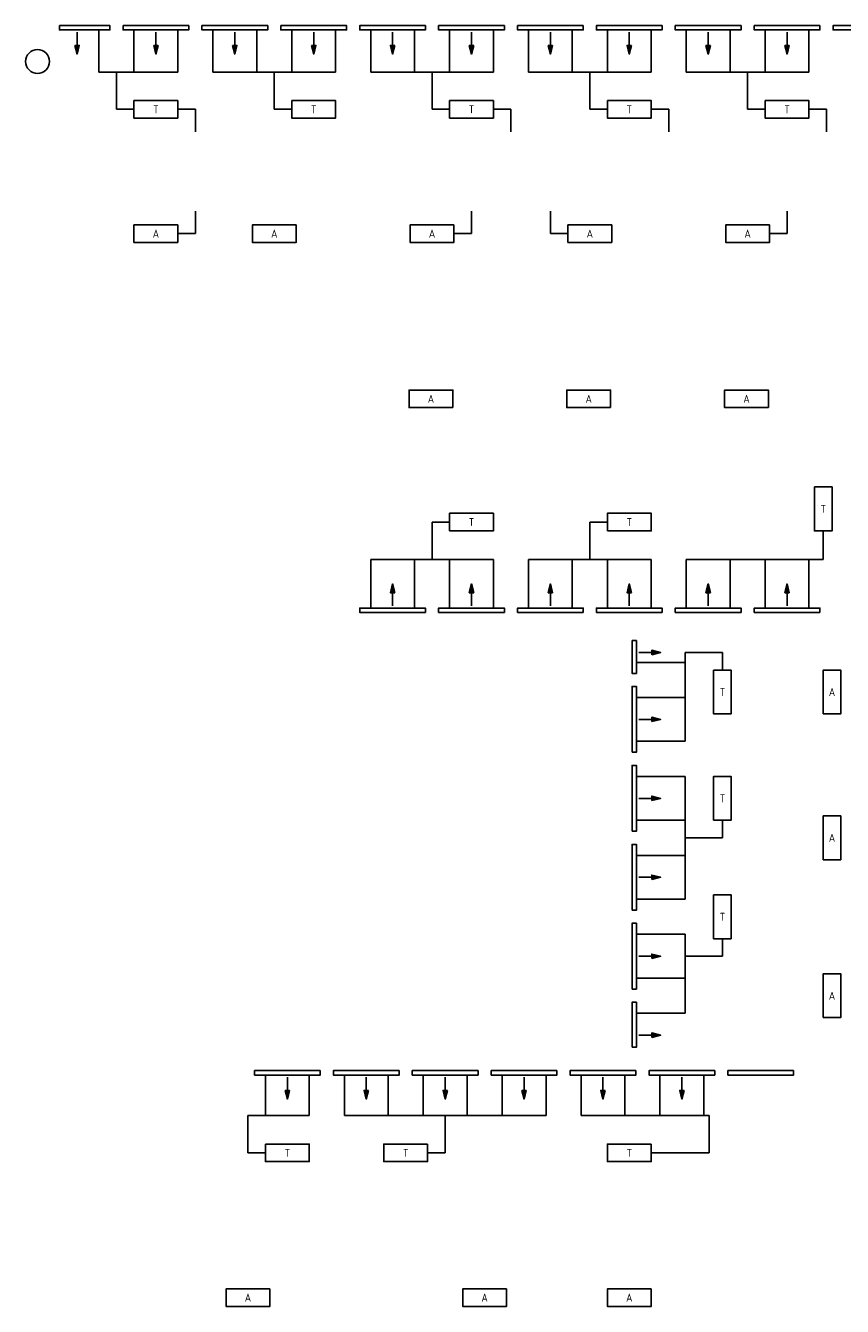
# Model space of a CAD drawing. Extents: x -273 to 65129, y -28384 to 819.
# Tile 1 of 3: x -273 to 18362, y -28384 to 819. Entities that reach past the tile are written whole.
import ezdxf
from ezdxf.enums import TextEntityAlignment as Align

# ---------------------------------------------------------------- set-up
doc = ezdxf.new("R2010")
doc.units = 0
doc.header["$LTSCALE"] = 200
doc.header["$MEASUREMENT"] = 0
doc.layers.get('0').update_dxf_attribs({"linetype": 'CONTINUOUS'})
for name, color, linetype in [('DEMONTEREN', 5, 'CONTINUOUS'), ('NIEUW', 5, 'CONTINUOUS'), ('WL570---_LUCHT-A-BESTAAND', 2, 'CONTINUOUS'), ('WL570---_SYMBOOL-BESTAAND', 1, 'CONTINUOUS')]:
    doc.layers.add(name, color=color, linetype=linetype)
doc.styles.add('B-01', font='isocp.shx')

msp = doc.modelspace()

# ---------------------------------------------------------------- linework, layer by layer
msp.add_circle((0, 0), 273)
at = {"layer": 'DEMONTEREN'}
for p, q in [((2200, -240), (1400, -240)), ((1800, -240), (1800, -1090)), ((3200, -240), (2200, -240)), ((5000, -240), (4000, -240)), ((5800, -240), (5000, -240)), ((5400, -240), (5400, -1090)), ((6800, -240), (5800, -240)), ((7600, -240), (8600, -240)), ((8600, -240), (9400, -240)), ((9000, -240), (9000, -1090)), ((9400, -240), (10400, -240)), ((11200, -240), (12200, -240)), ((12200, -240), (13000, -240)), ((12600, -240), (12600, -1090)), ((13000, -240), (14000, -240)), ((14800, -240), (15800, -240)), ((15800, -240), (16600, -240)), ((16200, -240), (16200, -1090)), ((16600, -240), (17600, -240)), ((1800, -1090), (2200, -1090)), ((5400, -1090), (5800, -1090)), ((9000, -1090), (9400, -1090)), ((12600, -1090), (13000, -1090)), ((16200, -1090), (16600, -1090))]:
    msp.add_line(p, q, dxfattribs=at)
at = {"layer": 'DEMONTEREN', "color": 1, "linetype": 'ByBlock'}
for points in [[(13550, -12111), (13450, -12111), (13500, -11911)], [(15350, -12111), (15250, -12111), (15300, -11911)], [(17150, -12111), (17050, -12111), (17100, -11911)], [(14750, -23459), (14650, -23459), (14700, -23659)]]:
    msp.add_lwpolyline(points, close=True, dxfattribs=at)
for points in [[(13500, -12411), (13500, -12111)], [(15300, -12411), (15300, -12111)], [(17100, -12411), (17100, -12111)], [(14700, -23159), (14700, -23459)]]:
    msp.add_lwpolyline(points, dxfattribs=at)
for points in [[(13550, -12111), (13450, -12111), (13500, -11911)], [(15350, -12111), (15250, -12111), (15300, -11911)], [(17150, -12111), (17050, -12111), (17100, -11911)], [(14750, -23459), (14650, -23459), (14700, -23659)]]:
    msp.add_solid(points, dxfattribs=at)
at = {"layer": 'NIEUW'}
for p, q in [((3200, -1090), (3600, -1090)), ((3600, -1090), (3600, -1604)), ((10400, -1090), (10800, -1090)), ((10800, -1090), (10800, -1604)), ((14000, -1090), (14400, -1090)), ((14400, -1090), (14400, -1604)), ((17600, -1090), (18000, -1090)), ((18000, -1090), (18000, -1604)), ((3600, -3925), (3600, -3411)), ((9900, -3925), (9900, -3411)), ((11700, -3925), (11700, -3411)), ((17100, -3925), (17100, -3411)), ((3200, -3925), (3600, -3925)), ((9500, -3925), (9900, -3925)), ((12100, -3925), (11700, -3925)), ((16700, -3925), (17100, -3925))]:
    msp.add_line(p, q, dxfattribs=at)
at = {"layer": 'WL570---_LUCHT-A-BESTAAND'}
for p, q in [((1400, 719), (1400, -240)), ((2200, -240), (2200, 719)), ((3200, 719), (3200, -240)), ((4000, -240), (4000, 719)), ((5000, 719), (5000, -240)), ((5800, -240), (5800, 719)), ((6800, 719), (6800, -240)), ((7600, 719), (7600, -240)), ((8600, -240), (8600, 719)), ((9400, 719), (9400, -240)), ((10400, -240), (10400, 719)), ((11200, 719), (11200, -240)), ((12200, -240), (12200, 719)), ((13000, 719), (13000, -240)), ((14000, -240), (14000, 719)), ((14800, 719), (14800, -240)), ((15800, -240), (15800, 719)), ((16600, 719), (16600, -240)), ((17600, -240), (17600, 719)), ((9000, -11351), (9000, -10501)), ((9000, -10501), (9400, -10501)), ((12600, -11351), (12600, -10501)), ((12600, -10501), (13000, -10501)), ((17925, -11351), (17925, -10701)), ((7600, -11351), (8600, -11351)), ((7600, -12461), (7600, -11351)), ((8600, -11351), (8600, -12461)), ((8600, -11351), (9400, -11351)), ((9400, -11351), (10400, -11351)), ((9400, -12461), (9400, -11351)), ((10400, -11351), (10400, -12461)), ((11200, -11351), (12200, -11351)), ((11200, -12461), (11200, -11351)), ((12200, -11351), (12200, -12461)), ((12200, -11351), (13000, -11351)), ((13000, -12461), (13000, -11351)), ((13000, -11351), (14000, -11351)), ((14000, -11351), (14000, -12461)), ((14800, -12461), (14800, -11351)), ((14800, -11351), (15800, -11351)), ((15800, -11351), (16600, -11351)), ((15800, -11351), (15800, -12461)), ((16600, -11351), (17925, -11351)), ((16600, -12461), (16600, -11351)), ((17600, -11351), (17600, -12461)), ((14774, -13700), (13664, -13700)), ((14774, -13475), (15624, -13475)), ((14774, -13475), (14774, -13700)), ((14774, -13700), (14774, -14500)), ((15624, -13475), (15624, -13875)), ((13664, -14500), (14774, -14500)), ((14774, -14500), (14774, -15500)), ((14774, -15500), (13664, -15500)), ((13664, -16300), (14774, -16300)), ((14774, -16300), (14774, -17300)), ((14774, -17300), (13664, -17300)), ((14774, -17300), (14774, -18100)), ((15624, -17700), (15624, -17300)), ((14774, -17700), (15624, -17700)), ((13664, -18100), (14774, -18100)), ((14774, -18100), (14774, -19100)), ((14774, -19100), (13664, -19100)), ((13664, -19900), (14774, -19900)), ((14774, -19900), (14774, -20900)), ((15624, -20400), (15624, -20000)), ((14774, -20400), (15624, -20400)), ((14774, -20900), (13664, -20900)), ((14774, -20900), (14774, -21700)), ((13664, -21700), (14774, -21700)), ((5200, -23109), (5200, -24034)), ((6200, -24034), (6200, -23109)), ((7000, -23109), (7000, -24034)), ((8000, -24034), (8000, -23109)), ((8800, -23109), (8800, -24034)), ((9800, -24034), (9800, -23109)), ((10600, -23109), (10600, -24034)), ((11600, -24034), (11600, -23109)), ((12400, -23109), (12400, -24034)), ((13400, -24034), (13400, -23109)), ((14200, -23109), (14200, -24034)), ((15200, -24034), (15200, -23109)), ((4800, -24034), (4800, -24884)), ((4800, -24034), (5200, -24034)), ((5200, -24034), (6200, -24034)), ((7000, -24034), (8000, -24034)), ((8000, -24034), (8800, -24034)), ((8800, -24034), (10600, -24034)), ((9300, -24034), (9300, -24884)), ((10600, -24034), (11600, -24034)), ((12400, -24034), (13400, -24034)), ((13400, -24034), (15325, -24034)), ((15325, -24034), (15325, -24884)), ((4800, -24884), (5200, -24884)), ((9300, -24884), (8900, -24884)), ((15325, -24884), (14000, -24884))]:
    msp.add_line(p, q, dxfattribs=at)
at = {"layer": 'WL570---_SYMBOOL-BESTAAND'}
msp.add_line((13564, -13200), (13664, -13200), dxfattribs=at)
at = {"layer": 'WL570---_SYMBOOL-BESTAAND', "linetype": 'ByBlock'}
for points in [[(500, 819), (500, 719), (1650, 719), (1650, 819)], [(1950, 819), (1950, 719), (3450, 719), (3450, 819)], [(3750, 819), (3750, 719), (5250, 719), (5250, 819)], [(5550, 819), (5550, 719), (7050, 719), (7050, 819)], [(8850, 819), (8850, 719), (7350, 719), (7350, 819)], [(10650, 819), (10650, 719), (9150, 719), (9150, 819)], [(12450, 819), (12450, 719), (10950, 719), (10950, 819)], [(14250, 819), (14250, 719), (12750, 719), (12750, 819)], [(16050, 819), (16050, 719), (14550, 719), (14550, 819)], [(17850, 819), (17850, 719), (16350, 719), (16350, 819)], [(19650, 819), (19650, 719), (18150, 719), (18150, 819)], [(850, 369), (950, 369), (900, 169)], [(2650, 369), (2750, 369), (2700, 169)], [(4450, 369), (4550, 369), (4500, 169)], [(6250, 369), (6350, 369), (6300, 169)], [(8150, 369), (8050, 369), (8100, 169)], [(9950, 369), (9850, 369), (9900, 169)], [(11750, 369), (11650, 369), (11700, 169)], [(13550, 369), (13450, 369), (13500, 169)], [(15350, 369), (15250, 369), (15300, 169)], [(17150, 369), (17050, 369), (17100, 169)], [(8150, -12111), (8050, -12111), (8100, -11911)], [(9950, -12111), (9850, -12111), (9900, -11911)], [(11750, -12111), (11650, -12111), (11700, -11911)], [(8850, -12561), (8850, -12461), (7350, -12461), (7350, -12561)], [(10650, -12561), (10650, -12461), (9150, -12461), (9150, -12561)], [(12450, -12561), (12450, -12461), (10950, -12461), (10950, -12561)], [(14250, -12561), (14250, -12461), (12750, -12461), (12750, -12561)], [(16050, -12561), (16050, -12461), (14550, -12461), (14550, -12561)], [(17850, -12561), (17850, -12461), (16350, -12461), (16350, -12561)], [(14014, -13525), (14014, -13425), (14214, -13475)], [(13564, -15750), (13664, -15750), (13664, -14250), (13564, -14250)], [(14014, -15050), (14014, -14950), (14214, -15000)], [(13564, -17550), (13664, -17550), (13664, -16050), (13564, -16050)], [(14014, -16850), (14014, -16750), (14214, -16800)], [(13564, -19350), (13664, -19350), (13664, -17850), (13564, -17850)], [(14014, -18650), (14014, -18550), (14214, -18600)], [(13564, -21150), (13664, -21150), (13664, -19650), (13564, -19650)], [(14014, -20450), (14014, -20350), (14214, -20400)], [(13564, -22475), (13664, -22475), (13664, -21450), (13564, -21450)], [(14014, -22250), (14014, -22150), (14214, -22200)], [(6450, -23009), (6450, -23109), (4950, -23109), (4950, -23009)], [(8250, -23009), (8250, -23109), (6750, -23109), (6750, -23009)], [(10050, -23009), (10050, -23109), (8550, -23109), (8550, -23009)], [(11850, -23009), (11850, -23109), (10350, -23109), (10350, -23009)], [(13650, -23009), (13650, -23109), (12150, -23109), (12150, -23009)], [(15450, -23009), (15450, -23109), (13950, -23109), (13950, -23009)], [(17250, -23009), (17250, -23109), (15750, -23109), (15750, -23009)], [(5750, -23459), (5650, -23459), (5700, -23659)], [(7550, -23459), (7450, -23459), (7500, -23659)], [(9350, -23459), (9250, -23459), (9300, -23659)], [(11150, -23459), (11050, -23459), (11100, -23659)], [(12950, -23459), (12850, -23459), (12900, -23659)]]:
    msp.add_lwpolyline(points, close=True, dxfattribs=at)
for points in [[(900, 669), (900, 369)], [(2700, 669), (2700, 369)], [(4500, 669), (4500, 369)], [(6300, 669), (6300, 369)], [(8100, 669), (8100, 369)], [(9900, 669), (9900, 369)], [(11700, 669), (11700, 369)], [(13500, 669), (13500, 369)], [(15300, 669), (15300, 369)], [(17100, 669), (17100, 369)], [(8100, -12411), (8100, -12111)], [(9900, -12411), (9900, -12111)], [(11700, -12411), (11700, -12111)], [(13564, -13200), (13564, -13950), (13664, -13950), (13664, -13200)], [(13714, -13475), (14014, -13475)], [(13714, -15000), (14014, -15000)], [(13714, -16800), (14014, -16800)], [(13714, -18600), (14014, -18600)], [(13714, -20400), (14014, -20400)], [(13714, -22200), (14014, -22200)], [(5700, -23159), (5700, -23459)], [(7500, -23159), (7500, -23459)], [(9300, -23159), (9300, -23459)], [(11100, -23159), (11100, -23459)], [(12900, -23159), (12900, -23459)]]:
    msp.add_lwpolyline(points, dxfattribs=at)
at = {"layer": 'WL570---_SYMBOOL-BESTAAND'}
for points in [[(2200, -890), (3200, -890), (3200, -1290), (2200, -1290), (2200, -890)], [(5800, -890), (6800, -890), (6800, -1290), (5800, -1290), (5800, -890)], [(9400, -890), (10400, -890), (10400, -1290), (9400, -1290), (9400, -890)], [(13000, -890), (14000, -890), (14000, -1290), (13000, -1290), (13000, -890)], [(16600, -890), (17600, -890), (17600, -1290), (16600, -1290), (16600, -890)], [(3200, -3725), (2200, -3725), (2200, -4125), (3200, -4125), (3200, -3725)], [(5900, -3725), (4900, -3725), (4900, -4125), (5900, -4125), (5900, -3725)], [(9500, -3725), (8500, -3725), (8500, -4125), (9500, -4125), (9500, -3725)], [(13100, -3725), (12100, -3725), (12100, -4125), (13100, -4125), (13100, -3725)], [(16700, -3725), (15700, -3725), (15700, -4125), (16700, -4125), (16700, -3725)], [(9475, -7892), (8475, -7892), (8475, -7492), (9475, -7492), (9475, -7892)], [(13075, -7892), (12075, -7892), (12075, -7492), (13075, -7492), (13075, -7892)], [(16675, -7892), (15675, -7892), (15675, -7492), (16675, -7492), (16675, -7892)], [(17725, -9701), (17725, -10701), (18125, -10701), (18125, -9701), (17725, -9701)], [(9400, -10701), (10400, -10701), (10400, -10301), (9400, -10301), (9400, -10701)], [(13000, -10701), (14000, -10701), (14000, -10301), (13000, -10301), (13000, -10701)], [(15424, -13875), (15424, -14875), (15824, -14875), (15824, -13875), (15424, -13875)], [(17924, -14875), (17924, -13875), (18324, -13875), (18324, -14875), (17924, -14875)], [(15424, -17300), (15424, -16300), (15824, -16300), (15824, -17300), (15424, -17300)], [(17924, -18200), (17924, -17200), (18324, -17200), (18324, -18200), (17924, -18200)], [(15424, -19000), (15424, -20000), (15824, -20000), (15824, -19000), (15424, -19000)], [(17924, -21800), (17924, -20800), (18324, -20800), (18324, -21800), (17924, -21800)], [(5200, -24684), (6200, -24684), (6200, -25084), (5200, -25084), (5200, -24684)], [(8900, -24684), (7900, -24684), (7900, -25084), (8900, -25084), (8900, -24684)], [(14000, -24684), (13000, -24684), (13000, -25084), (14000, -25084), (14000, -24684)], [(5300, -27984), (4300, -27984), (4300, -28384), (5300, -28384), (5300, -27984)], [(10700, -27984), (9700, -27984), (9700, -28384), (10700, -28384), (10700, -27984)], [(14000, -27984), (13000, -27984), (13000, -28384), (14000, -28384), (14000, -27984)]]:
    msp.add_lwpolyline(points, dxfattribs=at)
at = {"layer": 'WL570---_SYMBOOL-BESTAAND', "linetype": 'ByBlock'}
for points in [[(850, 369), (950, 369), (900, 169)], [(2650, 369), (2750, 369), (2700, 169)], [(4450, 369), (4550, 369), (4500, 169)], [(6250, 369), (6350, 369), (6300, 169)], [(8150, 369), (8050, 369), (8100, 169)], [(9950, 369), (9850, 369), (9900, 169)], [(11750, 369), (11650, 369), (11700, 169)], [(13550, 369), (13450, 369), (13500, 169)], [(15350, 369), (15250, 369), (15300, 169)], [(17150, 369), (17050, 369), (17100, 169)], [(8150, -12111), (8050, -12111), (8100, -11911)], [(9950, -12111), (9850, -12111), (9900, -11911)], [(11750, -12111), (11650, -12111), (11700, -11911)], [(14014, -13525), (14014, -13425), (14214, -13475)], [(14014, -15050), (14014, -14950), (14214, -15000)], [(14014, -16850), (14014, -16750), (14214, -16800)], [(14014, -18650), (14014, -18550), (14214, -18600)], [(14014, -20450), (14014, -20350), (14214, -20400)], [(14014, -22250), (14014, -22150), (14214, -22200)], [(5750, -23459), (5650, -23459), (5700, -23659)], [(7550, -23459), (7450, -23459), (7500, -23659)], [(9350, -23459), (9250, -23459), (9300, -23659)], [(11150, -23459), (11050, -23459), (11100, -23659)], [(12950, -23459), (12850, -23459), (12900, -23659)]]:
    msp.add_solid(points, dxfattribs=at)

# ---------------------------------------------------------------- texts
at = {"layer": 'WL570---_LUCHT-A-BESTAAND', "color": 3, "style": 'B-01'}
for s, p in [('T', (2700, -1090)), ('T', (6300, -1090)), ('T', (9900, -1090)), ('T', (13500, -1090)), ('T', (17100, -1090)), ('A', (2700, -3925)), ('A', (5400, -3925)), ('A', (9000, -3925)), ('A', (12600, -3925)), ('A', (16200, -3925)), ('A', (8975, -7692)), ('A', (12575, -7692)), ('A', (16175, -7692)), ('T', (17926, -10200)), ('T', (9900, -10501)), ('T', (13500, -10501)), ('T', (15625, -14376)), ('A', (18125, -14376)), ('T', (15625, -16801)), ('A', (18125, -17701)), ('T', (15625, -19501)), ('A', (18125, -21301)), ('T', (5700, -24884)), ('T', (8400, -24884)), ('T', (13500, -24884)), ('A', (4800, -28184)), ('A', (10200, -28184)), ('A', (13500, -28184))]:
    msp.add_text(s, height=180, dxfattribs=at).set_placement(p, align=Align.MIDDLE_CENTER)

doc.saveas('drawing.dxf')
